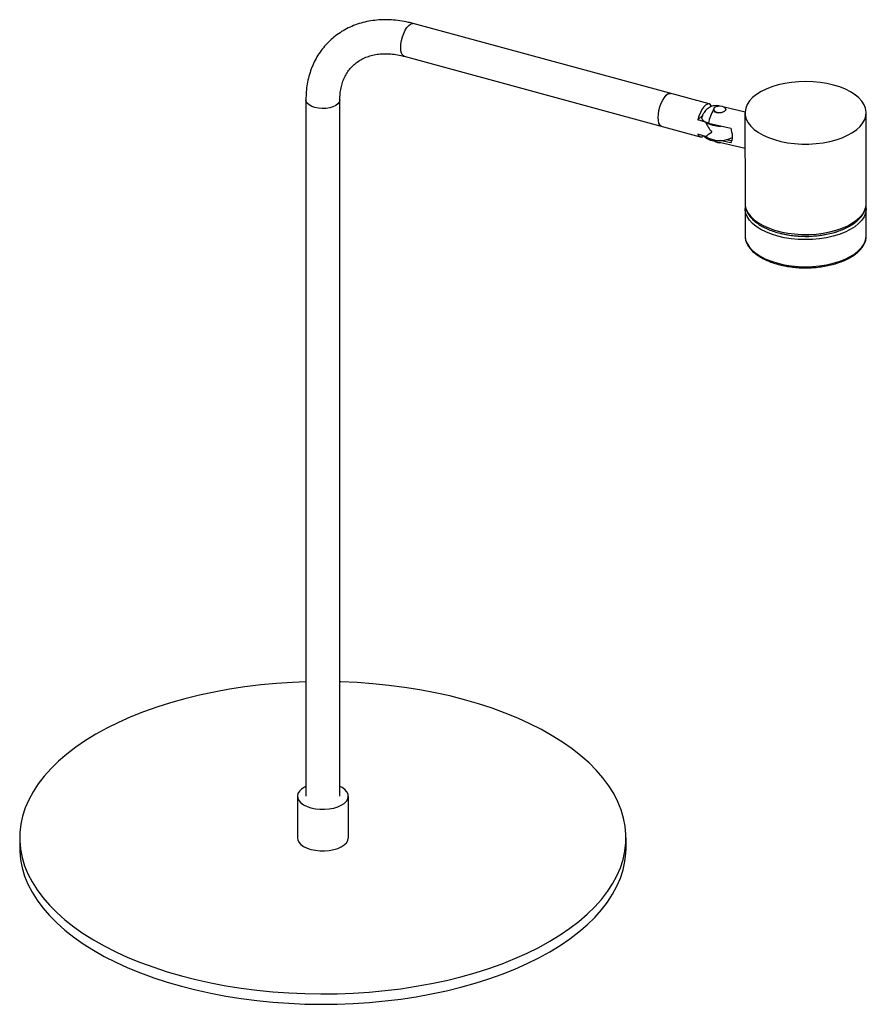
# Paper-space layout '_Trimétrica' of a CAD drawing. Header units: millimetres. Extents: x -508 to -159, y -478 to -72.
import ezdxf

# ---------------------------------------------------------------- set-up
doc = ezdxf.new("R2010")
doc.units = ezdxf.units.MM

psp = doc.layouts.new('_Trimétrica')

# ---------------------------------------------------------------- linework, layer by layer
at = {"color": 7, "linetype": 'Continuous', "lineweight": 25}
for p, q in [((-223.62, -107.1), (-345.67, -73.93)), ((-349.34, -87.44), (-227.29, -120.61)), ((-389.88, -105.36), (-389.88, -392.51)), ((-375.88, -392.51), (-375.88, -105.36)), ((-219.18, -108.04), (-219.67, -107.92)), ((-208.84, -110.41), (-217.46, -108.43)), ((-226.24, -111.66), (-228.3, -113.67)), ((-208.85, -110.75), (-208.84, -148.02)), ((-158.84, -148), (-158.85, -110.73)), ((-225.16, -114.53), (-228.3, -113.67)), ((-223.89, -115.03), (-214.75, -117.13)), ((-225.16, -120.44), (-228.3, -119.59)), ((-222.91, -122.06), (-208.84, -125.29)), ((-214.79, -123.09), (-219.1, -122.1)), ((-214.39, -122.34), (-216.62, -121.83)), ((-208.84, -148.02), (-208.83, -148.16)), ((-208.83, -150.16), (-208.83, -161.3)), ((-208.83, -150.4), (-208.83, -150.16)), ((-158.85, -148.37), (-158.84, -148)), ((-158.83, -150.14), (-158.84, -150.32)), ((-158.83, -161.28), (-158.83, -150.14)), ((-158.83, -161.28), (-158.83, -161.16)), ((-393.38, -392.51), (-393.38, -409.65)), ((-372.38, -409.65), (-372.38, -392.51)), ((-507.88, -409.65), (-507.88, -413.94)), ((-257.88, -413.94), (-257.88, -409.65))]:
    psp.add_line(p, q, dxfattribs=at)
at = {"color": 8, "linetype": 'Continuous', "lineweight": 25, "flags": 128}
for points in [[(-350.77, -83.87), (-350.69, -82.46), (-350.45, -80.95), (-350.06, -79.44), (-349.54, -77.98), (-348.92, -76.66), (-348.23, -75.54), (-347.51, -74.68), (-346.78, -74.13), (-346.09, -73.9), (-345.67, -73.93)], [(-349.34, -87.44), (-349.54, -87.36), (-350.06, -86.92), (-350.45, -86.16), (-350.69, -85.13), (-350.77, -83.87)], [(-386.15, -108.55), (-387.45, -108.09), (-388.51, -107.5), (-389.3, -106.8), (-389.76, -106.03), (-389.88, -105.36)], [(-375.88, -105.37), (-375.89, -105.49), (-376.12, -106.29), (-376.69, -107.04), (-377.57, -107.71), (-378.72, -108.26), (-380.08, -108.66), (-381.58, -108.9), (-383.14, -108.96), (-384.69, -108.84), (-386.15, -108.55)], [(-208.83, -148.16), (-208.75, -149.1), (-208.32, -150.61), (-207.55, -152.09), (-206.45, -153.51), (-205.03, -154.85), (-203.32, -156.09), (-201.33, -157.22), (-199.09, -158.22), (-196.64, -159.08), (-194.02, -159.79)], [(-194.02, -159.79), (-191.24, -160.32), (-188.37, -160.69), (-185.43, -160.87), (-182.47, -160.88), (-179.52, -160.71), (-176.64, -160.35), (-173.86, -159.83), (-171.22, -159.13), (-168.75, -158.29), (-166.5, -157.29), (-164.49, -156.17), (-162.76, -154.93), (-161.31, -153.6), (-160.19, -152.19), (-159.4, -150.71), (-158.94, -149.2), (-158.85, -148.37)], [(-158.84, -150.32), (-158.85, -150.58), (-159.13, -152.1), (-159.75, -153.6), (-160.71, -155.04), (-162, -156.42), (-163.59, -157.71), (-165.46, -158.89), (-167.6, -159.95), (-169.96, -160.87), (-172.52, -161.64), (-175.23, -162.25), (-178.07, -162.69), (-180.99, -162.96), (-183.95, -163.04), (-186.9, -162.94), (-189.82, -162.67), (-192.64, -162.22), (-195.35, -161.6), (-197.89, -160.81), (-200.24, -159.88), (-202.36, -158.81), (-204.21, -157.62), (-205.78, -156.33), (-207.04, -154.95), (-207.98, -153.5), (-208.58, -152), (-208.83, -150.48), (-208.83, -150.4)], [(-208.8, -161.91), (-208.57, -163.14), (-207.98, -164.64), (-207.04, -166.09), (-205.78, -167.47), (-204.21, -168.76), (-202.35, -169.95), (-200.24, -171.02), (-197.89, -171.95), (-195.35, -172.73), (-192.64, -173.36), (-189.81, -173.81), (-186.9, -174.08), (-183.94, -174.18), (-180.98, -174.1), (-178.07, -173.83), (-175.23, -173.39), (-172.51, -172.78), (-169.96, -172.01), (-167.59, -171.09), (-165.46, -170.03), (-163.58, -168.85), (-161.99, -167.56), (-160.71, -166.18), (-159.74, -164.74), (-159.12, -163.24), (-158.85, -161.72), (-158.83, -161.28)]]:
    psp.add_lwpolyline(points, dxfattribs=at)
at = {"color": 7, "linetype": 'Continuous', "lineweight": 25, "flags": 128}
for points in [[(-194.03, -122.51), (-191.26, -123.05), (-188.38, -123.42), (-185.44, -123.6), (-182.48, -123.61), (-179.54, -123.43), (-176.65, -123.08), (-173.87, -122.55), (-171.23, -121.86), (-168.77, -121.01), (-166.52, -120.02), (-164.51, -118.9), (-162.77, -117.66), (-161.33, -116.33), (-160.2, -114.91), (-159.41, -113.44), (-158.96, -111.93), (-158.86, -110.41), (-159.11, -108.88), (-159.7, -107.39), (-160.64, -105.94), (-161.9, -104.56), (-163.47, -103.26), (-165.33, -102.07), (-167.44, -101.01), (-169.79, -100.07), (-172.33, -99.29), (-175.04, -98.67), (-177.87, -98.22), (-180.78, -97.94), (-183.74, -97.85), (-186.7, -97.93), (-189.61, -98.2), (-192.45, -98.64), (-195.17, -99.25), (-197.72, -100.02), (-200.09, -100.94), (-202.22, -102), (-204.1, -103.18), (-205.69, -104.47), (-206.97, -105.85), (-207.94, -107.29), (-208.56, -108.78), (-208.83, -110.3), (-208.76, -111.83), (-208.34, -113.34), (-207.57, -114.82), (-206.47, -116.24), (-205.05, -117.58), (-203.33, -118.82), (-201.34, -119.95), (-199.11, -120.95), (-196.66, -121.81), (-194.03, -122.51)], [(-244.64, -112.72), (-244.56, -111.3), (-244.32, -109.8), (-243.93, -108.28), (-243.41, -106.83), (-242.79, -105.51), (-242.1, -104.39), (-241.38, -103.53), (-240.65, -102.97), (-239.96, -102.74), (-239.54, -102.77)], [(-243.21, -116.28), (-243.41, -116.21), (-243.93, -115.76), (-244.32, -115.01), (-244.56, -113.97), (-244.64, -112.72), (-244.56, -111.3), (-244.32, -109.8), (-243.93, -108.28), (-243.41, -106.83), (-242.79, -105.51), (-242.1, -104.39), (-241.38, -103.53)], [(-222.61, -108.12), (-223.07, -107.43), (-223.65, -107.09), (-224.33, -107.12), (-225.07, -107.52), (-225.84, -108.27), (-226.58, -109.32), (-227.26, -110.62), (-227.85, -112.1), (-228.3, -113.67)], [(-216.86, -109.05), (-216.84, -109.07), (-216.78, -109.4), (-217, -109.78), (-217.44, -110.16), (-218.07, -110.51), (-218.85, -110.77), (-219.71, -110.87), (-220.49, -110.74), (-221.11, -110.43), (-221.55, -109.98), (-221.76, -109.4), (-221.76, -109.4)], [(-221.76, -109.22), (-221.65, -109.7), (-221.19, -110.15), (-220.43, -110.46), (-219.5, -110.61), (-218.53, -110.55), (-217.67, -110.31), (-217.65, -110.3)], [(-216.77, -109.41), (-216.88, -108.94), (-217.34, -108.5), (-218.1, -108.18), (-219.03, -108.04), (-220, -108.09), (-220.8, -108.31)], [(-243.21, -116.28), (-243.41, -116.21), (-243.93, -115.76), (-244.32, -115.01), (-244.56, -113.97), (-244.64, -112.72)], [(-208.83, -161.3), (-208.82, -161.62), (-208.8, -161.91)], [(-389.88, -345.37), (-395.38, -345.59), (-401.99, -346.03), (-408.53, -346.64), (-415.01, -347.43), (-421.39, -348.4), (-427.67, -349.55), (-433.81, -350.86), (-439.82, -352.34), (-445.66, -353.98), (-451.32, -355.78), (-456.79, -357.73), (-462.05, -359.83), (-467.09, -362.07), (-471.89, -364.45), (-476.43, -366.95), (-480.71, -369.58), (-484.71, -372.31), (-488.43, -375.16), (-491.84, -378.1), (-494.95, -381.13), (-497.74, -384.24), (-500.2, -387.43), (-502.33, -390.68), (-504.12, -393.98), (-505.57, -397.32), (-506.67, -400.7), (-507.42, -404.11), (-507.82, -407.53), (-507.86, -410.96), (-507.55, -414.38), (-506.88, -417.79), (-505.86, -421.18), (-504.5, -424.53), (-502.79, -427.85), (-500.74, -431.11), (-498.35, -434.31), (-495.64, -437.44), (-492.61, -440.49), (-489.27, -443.45), (-485.62, -446.32), (-481.69, -449.09), (-477.47, -451.74), (-472.99, -454.27), (-468.25, -456.68), (-463.27, -458.95), (-458.06, -461.09), (-452.64, -463.07), (-447.02, -464.91), (-441.22, -466.59)], [(-441.22, -466.59), (-435.25, -468.11), (-429.14, -469.46), (-422.89, -470.64), (-416.53, -471.65), (-410.08, -472.49), (-403.55, -473.15), (-396.96, -473.62), (-390.33, -473.92), (-383.67, -474.03), (-377.02, -473.96), (-370.38, -473.71), (-363.78, -473.28), (-357.23, -472.66), (-350.76, -471.87), (-344.38, -470.9), (-338.1, -469.76), (-331.95, -468.45), (-325.95, -466.97), (-320.11, -465.32), (-314.44, -463.52), (-308.97, -461.57), (-303.71, -459.47), (-298.68, -457.23), (-293.88, -454.86), (-289.33, -452.35), (-285.05, -449.73), (-281.05, -446.99), (-277.34, -444.14), (-273.92, -441.2), (-270.82, -438.17), (-268.03, -435.06), (-265.57, -431.87), (-263.44, -428.63), (-261.64, -425.33), (-260.2, -421.98), (-259.1, -418.6), (-258.35, -415.19), (-257.95, -411.77), (-257.91, -408.34), (-258.22, -404.92), (-258.89, -401.51), (-259.9, -398.12), (-261.27, -394.77), (-262.98, -391.46), (-265.03, -388.19), (-267.41, -384.99), (-270.13, -381.86), (-273.16, -378.81), (-276.5, -375.85), (-280.14, -372.98), (-284.08, -370.22), (-288.29, -367.56), (-292.78, -365.03), (-297.52, -362.62), (-302.5, -360.35), (-307.7, -358.22), (-313.13, -356.23), (-318.75, -354.39), (-324.55, -352.71), (-330.51, -351.19), (-336.63, -349.84), (-342.87, -348.66), (-349.23, -347.65), (-355.69, -346.81), (-362.22, -346.16), (-368.81, -345.68), (-375.44, -345.39), (-375.88, -345.37)], [(-389.88, -388.48), (-390.47, -388.77), (-391.68, -389.55), (-392.58, -390.44), (-393.16, -391.39), (-393.38, -392.38), (-393.25, -393.38), (-392.76, -394.34), (-391.94, -395.25), (-390.81, -396.06), (-389.41, -396.75), (-387.78, -397.29)], [(-387.78, -397.29), (-385.99, -397.67), (-384.1, -397.88), (-382.16, -397.9), (-380.25, -397.74), (-378.43, -397.4), (-376.75, -396.9), (-375.29, -396.24), (-374.09, -395.46), (-373.18, -394.58), (-372.61, -393.63), (-372.39, -392.64), (-372.52, -391.64), (-373.01, -390.67), (-373.83, -389.77), (-374.96, -388.96), (-375.88, -388.48)], [(-393.38, -409.65), (-393.25, -410.52), (-392.76, -411.49), (-391.94, -412.39), (-390.81, -413.2), (-389.41, -413.89), (-387.78, -414.43)], [(-387.78, -414.43), (-385.99, -414.82), (-384.1, -415.02), (-382.16, -415.05), (-380.25, -414.89), (-378.43, -414.55), (-376.75, -414.04), (-375.29, -413.39), (-374.09, -412.61), (-373.18, -411.72), (-372.61, -410.77), (-372.39, -409.78), (-372.38, -409.65)], [(-507.88, -413.94), (-507.86, -415.24), (-507.55, -418.67), (-506.88, -422.08), (-505.86, -425.47), (-504.5, -428.82), (-502.79, -432.13), (-500.74, -435.39), (-498.35, -438.59), (-495.64, -441.72), (-492.61, -444.78), (-489.27, -447.74), (-485.62, -450.61), (-481.69, -453.37), (-477.47, -456.02), (-472.99, -458.56), (-468.25, -460.96), (-463.27, -463.24), (-458.06, -465.37), (-452.64, -467.36), (-447.02, -469.2), (-441.22, -470.88)], [(-441.22, -470.88), (-435.25, -472.39), (-429.14, -473.75), (-422.89, -474.93), (-416.53, -475.94), (-410.08, -476.78), (-403.55, -477.43), (-396.96, -477.91), (-390.33, -478.2), (-383.67, -478.32), (-377.02, -478.25), (-370.38, -477.99), (-363.78, -477.56), (-357.23, -476.95), (-350.76, -476.15), (-344.38, -475.19), (-338.1, -474.04), (-331.95, -472.73), (-325.95, -471.25), (-320.11, -469.61), (-314.44, -467.81), (-308.97, -465.86), (-303.71, -463.76), (-298.68, -461.52), (-293.88, -459.14), (-289.33, -456.64), (-285.05, -454.01), (-281.05, -451.27), (-277.34, -448.43), (-273.92, -445.49), (-270.82, -442.46), (-268.03, -439.34), (-265.57, -436.16), (-263.44, -432.91), (-261.64, -429.61), (-260.2, -426.27), (-259.1, -422.89), (-258.35, -419.48), (-257.95, -416.06), (-257.88, -413.94)]]:
    psp.add_lwpolyline(points, dxfattribs=at)
at = {"color": 7, "linetype": 'Continuous', "lineweight": 25}
for centre, radius, start, end in [((-239.82, -104.72), 1.96, 81.9524, 142.7469), ((-207.83, -117.88), 16.31, 148.6864, 169.9477), ((-206.86, -106), 20.19, 204.9708, 219.0694), ((-219.54, -105.94), 10.26, 236.7905, 273.7196), ((-226.9, -119.18), 1.45, 196.1714, 313.9296), ((-245.68, -86.12), 39.99, 300.8729, 305.3682), ((-219.2, -110.92), 11.23, 237.9763, 297.3847), ((-219.35, -119.48), 3.58, 234.5404, 279.5954)]:
    psp.add_arc(centre, radius, start, end, dxfattribs=at)
at = {"color": 8, "linetype": 'Continuous', "lineweight": 25}
for centre, radius, start, end in [((-219.86, -109.27), 1.36, 82.0942, 135.1125), ((-222.51, -120.79), 1.33, 200.8663, 252.3207), ((-183.89, -118.03), 43.66, 256.3698, 287.1069)]:
    psp.add_arc(centre, radius, start, end, dxfattribs=at)
at = {"color": 7, "linetype": 'Continuous', "lineweight": 25}
for points, knots in [([(-345.67, -73.93), (-346.32, -73.76), (-348.14, -73.29), (-351.13, -72.75), (-354.64, -72.39), (-358.1, -72.33), (-361.49, -72.57), (-364.78, -73.1), (-367.95, -73.93), (-370.97, -75.05), (-373.82, -76.44), (-376.48, -78.09), (-378.94, -79.99), (-381.18, -82.12), (-383.18, -84.46), (-384.95, -87), (-386.46, -89.73), (-387.7, -92.62), (-388.68, -95.66), (-389.38, -98.83), (-389.81, -102.07), (-389.86, -104.27), (-389.88, -105.36)], [0, 0, 0, 0, 0.029152, 0.081903, 0.134618, 0.187178, 0.239522, 0.291587, 0.343322, 0.394696, 0.445707, 0.496381, 0.546778, 0.596981, 0.647091, 0.697183, 0.747359, 0.797715, 0.848326, 0.89924, 0.95048, 1, 1, 1, 1]), ([(-375.88, -105.36), (-375.88, -104.94), (-375.86, -103.67), (-375.65, -101.64), (-375.16, -99.32), (-374.44, -97.15), (-373.48, -95.13), (-372.29, -93.27), (-370.86, -91.59), (-369.2, -90.11), (-367.31, -88.85), (-365.23, -87.83), (-362.98, -87.07), (-360.6, -86.57), (-358.09, -86.34), (-355.49, -86.37), (-352.82, -86.66), (-350.75, -87.07), (-349.59, -87.37), (-349.34, -87.44)], [0, 0, 0, 0, 0.02993, 0.090808, 0.152054, 0.21411, 0.277262, 0.341755, 0.407658, 0.474675, 0.541961, 0.608415, 0.673537, 0.737286, 0.799885, 0.861628, 0.922783, 0.983564, 1, 1, 1, 1]), ([(-219.67, -107.96), (-219.83, -107.91), (-220.39, -107.75), (-221.37, -107.78), (-222.51, -108.01), (-223.51, -108.46), (-224.37, -109.06), (-225.12, -109.8), (-225.77, -110.7), (-226.2, -111.48), (-226.38, -111.99), (-226.42, -112.1)], [0, 0, 0, 0, 0.055683, 0.196826, 0.327111, 0.450203, 0.569438, 0.689052, 0.815823, 0.960225, 1, 1, 1, 1]), ([(-220.82, -108.31), (-220.98, -108.35), (-221.12, -108.41), (-221.36, -108.55), (-221.47, -108.63), (-221.63, -108.82), (-221.69, -108.92), (-221.76, -109.15), (-221.77, -109.27), (-221.76, -109.4)], [0, 0, 0, 0, 0.25, 0.25, 0.5, 0.5, 0.75, 0.75, 1, 1, 1, 1]), ([(-223.89, -115.03), (-223.93, -115.02), (-224.42, -114.9), (-225.28, -114.59), (-226.17, -113.94), (-226.59, -113.17), (-226.66, -112.53), (-226.43, -112.19), (-226.38, -112.11)], [0, 0, 0, 0, 0.020818, 0.240926, 0.461333, 0.688157, 0.931651, 1, 1, 1, 1]), ([(-214.75, -117.13), (-214.65, -117.43), (-214.56, -117.74), (-214.4, -118.36), (-214.33, -118.68), (-214.22, -119.31), (-214.18, -119.61), (-214.14, -120.06), (-214.13, -120.21), (-214.11, -120.5), (-214.11, -120.64), (-214.11, -121.05), (-214.13, -121.31), (-214.19, -121.78), (-214.24, -122), (-214.41, -122.58), (-214.58, -122.88), (-214.79, -123.09)], [0, 0, 0, 0, 0.125, 0.125, 0.25, 0.25, 0.375, 0.375, 0.4375, 0.4375, 0.5, 0.5, 0.625, 0.625, 0.75, 0.75, 1, 1, 1, 1]), ([(-225.77, -120.27), (-225.7, -120.37), (-225.39, -120.79), (-224.63, -121.35), (-223.73, -121.86), (-223.12, -121.98), (-222.91, -122.01)], [0, 0, 0, 0, 0.110146, 0.459247, 0.81311, 1, 1, 1, 1]), ([(-225.37, -120.38), (-225.16, -120.53), (-224.88, -120.71), (-224.49, -120.82), (-224.39, -120.85)], [0, 0, 0, 0, 0.758923, 1, 1, 1, 1]), ([(-208.73, -149.1), (-208.79, -149.47), (-208.88, -149.91), (-208.82, -150.35), (-208.81, -150.43)], [0, 0, 0, 0, 0.83147, 1, 1, 1, 1]), ([(-208.8, -148.19), (-208.81, -148.33), (-208.84, -148.99), (-208.57, -150.17), (-208.01, -151.68), (-207.12, -153.14), (-205.95, -154.53), (-204.48, -155.84), (-202.75, -157.05), (-200.77, -158.14), (-198.58, -159.1), (-196.24, -159.92), (-194.56, -160.34), (-193.74, -160.54)], [0, 0, 0, 0, 0.0251418, 0.1181343, 0.2113142, 0.305987, 0.4028118, 0.5016031, 0.6016593, 0.7022538, 0.8028468, 0.9032412, 1, 1, 1, 1]), ([(-193.74, -160.54), (-193.28, -160.64), (-191.96, -160.93), (-189.69, -161.29), (-186.93, -161.55), (-184.12, -161.65), (-181.32, -161.59), (-178.54, -161.35), (-175.83, -160.95), (-173.22, -160.4), (-170.74, -159.68), (-168.42, -158.82), (-166.28, -157.82), (-164.36, -156.68), (-162.68, -155.41), (-161.27, -154.03), (-160.16, -152.55), (-159.38, -151), (-158.94, -149.61), (-158.9, -148.75), (-158.89, -148.43)], [0, 0, 0, 0, 0.030821, 0.089241, 0.147607, 0.20593, 0.26424, 0.322567, 0.380938, 0.439387, 0.49795, 0.556666, 0.615567, 0.674669, 0.733945, 0.793219, 0.852102, 0.910059, 0.966641, 1, 1, 1, 1]), ([(-158.87, -150.35), (-158.86, -150.16), (-158.81, -149.76), (-158.9, -149.36), (-158.94, -149.15)], [0, 0, 0, 0, 0.457627, 1, 1, 1, 1]), ([(-208.76, -161.98), (-208.74, -162.27), (-208.68, -163.08), (-208.23, -164.37), (-207.45, -165.82), (-206.37, -167.21), (-205.01, -168.52), (-203.36, -169.75), (-201.47, -170.86), (-199.35, -171.86), (-197.04, -172.71), (-194.56, -173.42), (-191.95, -173.98), (-189.24, -174.38), (-186.47, -174.62), (-183.66, -174.69), (-180.85, -174.6), (-178.09, -174.34), (-175.39, -173.92), (-172.8, -173.34), (-170.34, -172.61), (-168.05, -171.74), (-165.96, -170.73), (-164.08, -169.59), (-162.45, -168.34), (-161.1, -166.98), (-160.04, -165.54), (-159.3, -164.03), (-158.87, -162.56), (-158.86, -161.59), (-158.85, -161.15)], [0, 0, 0, 0, 0.020394, 0.05526, 0.090447, 0.126199, 0.162497, 0.199156, 0.235978, 0.272818, 0.309614, 0.346352, 0.383036, 0.419678, 0.456291, 0.492888, 0.529481, 0.566083, 0.602705, 0.639361, 0.676067, 0.712836, 0.749682, 0.786613, 0.823614, 0.860612, 0.897442, 0.93387, 0.969685, 1, 1, 1, 1])]:
    psp.add_open_spline(points, degree=3, knots=knots, dxfattribs=at)

doc.saveas('drawing.dxf')
